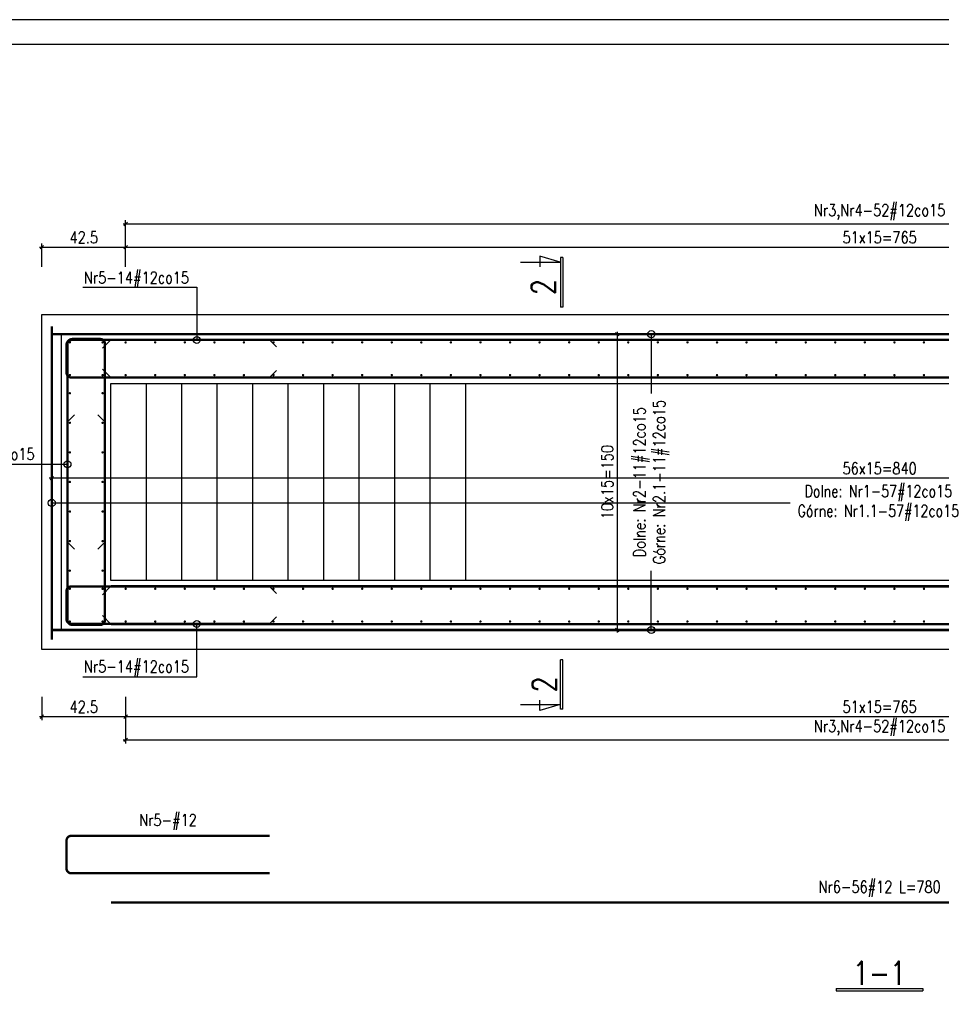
# Model space of a CAD drawing. Header units: millimetres. Extents: x 1283012 to 1317293, y -98285 to -69720.
# Tile 16 of 24: x 1287890 to 1292566, y -74714 to -69720. Entities that reach past the tile are written whole.
import ezdxf
from ezdxf.enums import TextEntityAlignment as Align

# ---------------------------------------------------------------- set-up
doc = ezdxf.new("R2010")
doc.units = ezdxf.units.MM
doc.header["$LTSCALE"] = 250
for name, color, linetype in [('1', 2, 'Continuous'), ('111 - opisy TXT3', 2, 'Continuous'), ('2 - linie odniesienia opisy', 8, 'Continuous'), ('3', 4, 'Continuous'), ('33 - linia 2', 3, 'Continuous'), ('333 - linia 3', 5, 'Continuous'), ('7 - linia widok', 1, 'Continuous'), ('8 - zbrojenie', 8, 'Continuous')]:
    doc.layers.add(name, color=color, linetype=linetype)
doc.styles.add('TXT2', font='simplex.shx', dxfattribs={"width": 0.8, "height": 60})
doc.styles.add('TXT3', font='simplex.shx', dxfattribs={"width": 0.8, "height": 120})
doc.styles.add('TXT5', font='simplex.shx', dxfattribs={"width": 0.8, "height": 120})
doc.dimstyles.new('R1 - centymetry', dxfattribs={"dimtxt": 60, "dimasz": 17.5, "dimexe": 18.75, "dimexo": 18.75, "dimgap": 20, "dimtad": 1, "dimdec": 1, "dimlfac": 0.1, "dimrnd": 0.5, "dimdsep": 46, "dimtxsty": 'TXT2', "dimblk1": 'OBLIQUE', "dimblk2": 'OBLIQUE', "dimsah": 1, "dimcen": -0.75, "dimdle": 12.5, "dimclrt": 4, "dimadec": 0, "dimazin": 0, "dimtfac": 0.75, "dimtdec": 1, "dimtix": 1, "dimtmove": 2, "dimatfit": 3, "dimldrblk": 'OBLIQUE', "dimfxl": 100, "dimfxlon": 1, "dimtvp": 0.75, "dimtolj": 1, "dimtzin": 0, "dimarcsym": 0})
doc.dimstyles.new('wym plyta', dxfattribs={"dimscale": 0.5, "dimtxt": 60, "dimasz": 1, "dimexe": 37.5, "dimexo": 37.5, "dimgap": 20, "dimtad": 1, "dimdec": 0, "dimlfac": 0.1, "dimzin": 0, "dimdsep": 46, "dimtxsty": 'TXT2', "dimblk": 'wym plyta', "dimcen": -1.5, "dimdle": 25, "dimclrt": 4, "dimadec": 0, "dimazin": 0, "dimtfac": 0.75, "dimtdec": 0, "dimtix": 1, "dimtmove": 2, "dimatfit": 3, "dimldrblk": 'wym plyta', "dimfxl": 200, "dimfxlon": 1, "dimtvp": 0.75, "dimtolj": 1, "dimtzin": 0, "dimarcsym": 0})
doc.dimstyles.new('wym zbr', dxfattribs={"dimtxt": 60, "dimasz": 35, "dimexe": 37.5, "dimexo": 37.5, "dimgap": 30, "dimtad": 0, "dimdec": 0, "dimlfac": 0.1, "dimzin": 0, "dimdsep": 46, "dimtxsty": 'TXT2', "dimblk1": 'OBLIQUE', "dimblk2": 'OBLIQUE', "dimsah": 1, "dimcen": -1.5, "dimdle": 25, "dimse1": 1, "dimse2": 1, "dimsd1": 1, "dimsd2": 1, "dimclrt": 4, "dimadec": 0, "dimazin": 0, "dimtfac": 0.75, "dimtdec": 0, "dimtix": 1, "dimtmove": 2, "dimatfit": 3, "dimldrblk": 'OBLIQUE', "dimfxl": 200, "dimfxlon": 1, "dimtvp": 0.75, "dimtolj": 1, "dimtzin": 0, "dimarcsym": 0})

# ---------------------------------------------------------------- blocks, each defined once
blk = doc.blocks.new('wym plyta')
at = {"layer": '8 - zbrojenie'}
blk.add_circle((0, 0), 36.6, dxfattribs=at)
blk = doc.blocks.new('*D13')
at = {"layer": '8 - zbrojenie', "color": 0, "lineweight": -2, "transparency": 16777216}
for p, q in [((1288052.8, -72270.9), (1288052.8, -72152.2)), ((1296452.8, -72270.9), (1296452.8, -72152.2)), ((1288053.3, -72170.9), (1291798.2, -72170.9)), ((1296452.3, -72170.9), (1292707.3, -72170.9))]:
    blk.add_line(p, q, dxfattribs=at)
at = {"layer": 'Defpoints', "color": 0, "transparency": 16777216}
for p in [(1288052.8, -72170.9), (1288052.8, -72864.2), (1296452.8, -72864.2)]:
    blk.add_point(p, dxfattribs=at)
at = {"layer": '8 - zbrojenie', "color": 0, "lineweight": -2, "transparency": 16777216, "xscale": 0.5, "yscale": 0.5, "zscale": 0.5, "rotation": 180}
blk.add_blockref('wym plyta', (1288052.8, -72170.9), dxfattribs=at)
at = {"layer": '8 - zbrojenie', "color": 0, "lineweight": -2, "transparency": 16777216, "xscale": 0.5, "yscale": 0.5, "zscale": 0.5}
blk.add_blockref('wym plyta', (1296452.8, -72170.9), dxfattribs=at)
at = {"layer": '8 - zbrojenie', "color": 4, "transparency": 16777216, "insert": (1292252.8, -72170.9), "char_height": 60, "attachment_point": 5, "style": 'TXT2'}
blk.add_mtext('\\A1;Dolne: Nr1-57#12co15\\PGórne: Nr1.1-57#12co15', dxfattribs=at)
blk = doc.blocks.new('_OBLIQUE')
at = {"color": 0, "linetype": 'ByBlock'}
blk.add_line((-0.5, -0.5), (0.5, 0.5), dxfattribs=at)
blk = doc.blocks.new('*D14')
at = {"layer": '2 - linie odniesienia opisy', "color": 0, "lineweight": -2, "transparency": 16777216}
for p, q in [((1296465.3, -72045.3), (1288040.3, -72045.3)), ((1288052.8, -72145.3), (1288052.8, -72026.6)), ((1296452.8, -72145.3), (1296452.8, -72026.6))]:
    blk.add_line(p, q, dxfattribs=at)
at = {"layer": 'Defpoints', "color": 0, "transparency": 16777216}
for p in [(1288052.8, -72045.3), (1288052.8, -72864.2), (1296452.8, -72864.2)]:
    blk.add_point(p, dxfattribs=at)
at = {"layer": '2 - linie odniesienia opisy', "color": 0, "lineweight": -2, "transparency": 16777216, "xscale": 17.5, "yscale": 17.5, "zscale": 17.5, "rotation": 180}
blk.add_blockref('_OBLIQUE', (1288052.8, -72045.3), dxfattribs=at)
at = {"layer": '2 - linie odniesienia opisy', "color": 0, "lineweight": -2, "transparency": 16777216, "xscale": 17.5, "yscale": 17.5, "zscale": 17.5}
blk.add_blockref('_OBLIQUE', (1296452.8, -72045.3), dxfattribs=at)
at = {"layer": '2 - linie odniesienia opisy', "color": 4, "transparency": 16777216, "insert": (1292252.8, -71995.3), "char_height": 60, "attachment_point": 5, "style": 'TXT2'}
blk.add_mtext('\\A1;56x15={\\A1;840}', dxfattribs=at)
blk = doc.blocks.new('*D15')
at = {"layer": '8 - zbrojenie', "color": 0, "lineweight": -2, "transparency": 16777216}
for p, q in [((1290994.5, -71315.2), (1291113.2, -71315.2)), ((1291094.5, -71315.7), (1291094.5, -71615.2)), ((1291094.5, -72814.7), (1291094.5, -72515.2)), ((1290994.5, -72815.2), (1291113.2, -72815.2))]:
    blk.add_line(p, q, dxfattribs=at)
at = {"layer": 'Defpoints', "color": 0, "transparency": 16777216}
for p in [(1290401.2, -71315.2), (1290401.2, -72815.2), (1291094.5, -72815.2)]:
    blk.add_point(p, dxfattribs=at)
at = {"layer": '8 - zbrojenie', "color": 0, "lineweight": -2, "transparency": 16777216, "xscale": 0.5, "yscale": 0.5, "zscale": 0.5}
for p, rotation in [((1291094.5, -71315.2), 90.00000000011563), ((1291094.5, -72815.2), 270.0000000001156)]:
    blk.add_blockref('wym plyta', p, dxfattribs=dict(at, rotation=rotation))
at = {"layer": '8 - zbrojenie', "color": 4, "transparency": 16777216, "insert": (1291094.5, -72065.2), "char_height": 60, "attachment_point": 5, "rotation": 90, "style": 'TXT2'}
blk.add_mtext('\\A1;Dolne: Nr2-11#12co15\\PGórne: Nr2.1-11#12co15', dxfattribs=at)
blk = doc.blocks.new('*D16')
at = {"layer": '2 - linie odniesienia opisy', "color": 0, "lineweight": -2, "transparency": 16777216}
for p, q in [((1290921, -71302.7), (1290921, -72827.7)), ((1290821, -71315.2), (1290939.8, -71315.2)), ((1290821, -72815.2), (1290939.8, -72815.2))]:
    blk.add_line(p, q, dxfattribs=at)
at = {"layer": 'Defpoints', "color": 0, "transparency": 16777216}
for p in [(1290401.2, -71315.2), (1290401.2, -72815.2), (1290921, -72815.2)]:
    blk.add_point(p, dxfattribs=at)
at = {"layer": '2 - linie odniesienia opisy', "color": 0, "lineweight": -2, "transparency": 16777216, "xscale": 17.5, "yscale": 17.5, "zscale": 17.5}
for p, rotation in [((1290921, -71315.2), 90.00000000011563), ((1290921, -72815.2), 270.0000000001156)]:
    blk.add_blockref('_OBLIQUE', p, dxfattribs=dict(at, rotation=rotation))
at = {"layer": '2 - linie odniesienia opisy', "color": 4, "transparency": 16777216, "insert": (1290871, -72065.2), "char_height": 60, "attachment_point": 5, "rotation": 90, "style": 'TXT2'}
blk.add_mtext('\\A1;10x15={\\A1;150}', dxfattribs=at)
blk = doc.blocks.new('*U39')
at = {"layer": '8 - zbrojenie', "const_width": 6}
for points in [[(-86, 0, 1), (-80, 0, 1)], [(80, 0, 1), (86, 0, 1)]]:
    blk.add_lwpolyline(points, format="xyb", close=True, dxfattribs=at)
blk = doc.blocks.new('*U40')
at = {"color": 0, "linetype": 'ByBlock', "lineweight": -2, "transparency": 16777216}
for p in [(0, 900), (0, 750), (0, 600), (0, 450), (0, 300), (0, 150)]:
    blk.add_blockref('*U39', p, dxfattribs=at)
at = {"layer": '2 - linie odniesienia opisy', "color": 0, "linetype": 'ByBlock', "lineweight": -2, "transparency": 16777216}
blk.add_blockref('*U39', (0, 0), dxfattribs=at)
blk = doc.blocks.new('*U42')
at = {"layer": '8 - zbrojenie', "const_width": 6}
for points in [[(-86, 0, 1), (-80, 0, 1)], [(80, 0, 1), (86, 0, 1)]]:
    blk.add_lwpolyline(points, format="xyb", close=True, dxfattribs=at)
blk = doc.blocks.new('*U41')
at = {"color": 0, "linetype": 'ByBlock', "lineweight": -2, "transparency": 16777216}
blk.add_blockref('*U42', (0, 166), dxfattribs=at)
at = {"layer": '2 - linie odniesienia opisy', "color": 0, "linetype": 'ByBlock', "lineweight": -2, "transparency": 16777216}
blk.add_blockref('*U42', (0, 0), dxfattribs=at)
blk = doc.blocks.new('*U44')
at = {"layer": '8 - zbrojenie', "const_width": 6}
for points in [[(-86, 0, 1), (-80, 0, 1)], [(80, 0, 1), (86, 0, 1)]]:
    blk.add_lwpolyline(points, format="xyb", close=True, dxfattribs=at)
blk = doc.blocks.new('*U43')
at = {"color": 0, "linetype": 'ByBlock', "lineweight": -2, "transparency": 16777216}
for p in [(0, 7650), (0, 7500), (0, 7350), (0, 7200), (0, 7050), (0, 6900), (0, 6750), (0, 6600), (0, 6450), (0, 6300), (0, 6150), (0, 6000), (0, 5850), (0, 5700), (0, 5550), (0, 5400), (0, 5250), (0, 5100), (0, 4950), (0, 4800), (0, 4650), (0, 4500), (0, 4350), (0, 4200), (0, 4050), (0, 3900), (0, 3750), (0, 3600), (0, 3450), (0, 3300), (0, 3150), (0, 3000), (0, 2850), (0, 2700), (0, 2550), (0, 2400), (0, 2250), (0, 2100), (0, 1950), (0, 1800), (0, 1650), (0, 1500), (0, 1350), (0, 1200), (0, 1050), (0, 900), (0, 750), (0, 600), (0, 450), (0, 300), (0, 150)]:
    blk.add_blockref('*U44', p, dxfattribs=at)
at = {"layer": '2 - linie odniesienia opisy', "color": 0, "linetype": 'ByBlock', "lineweight": -2, "transparency": 16777216}
blk.add_blockref('*U44', (0, 0), dxfattribs=at)
blk = doc.blocks.new('*U46')
at = {"layer": '8 - zbrojenie', "const_width": 6}
for points in [[(-86, 0, 1), (-80, 0, 1)], [(80, 0, 1), (86, 0, 1)]]:
    blk.add_lwpolyline(points, format="xyb", close=True, dxfattribs=at)
blk = doc.blocks.new('*U45')
at = {"color": 0, "linetype": 'ByBlock', "lineweight": -2, "transparency": 16777216}
blk.add_blockref('*U46', (0, 166), dxfattribs=at)
at = {"layer": '2 - linie odniesienia opisy', "color": 0, "linetype": 'ByBlock', "lineweight": -2, "transparency": 16777216}
blk.add_blockref('*U46', (0, 0), dxfattribs=at)
blk = doc.blocks.new('*U54')
at = {"layer": '8 - zbrojenie', "const_width": 6}
for points in [[(-86, 0, 1), (-80, 0, 1)], [(80, 0, 1), (86, 0, 1)]]:
    blk.add_lwpolyline(points, format="xyb", close=True, dxfattribs=at)
blk = doc.blocks.new('*U53')
at = {"color": 0, "linetype": 'ByBlock', "lineweight": -2, "transparency": 16777216}
for p in [(0, 7650), (0, 7500), (0, 7350), (0, 7200), (0, 7050), (0, 6900), (0, 6750), (0, 6600), (0, 6450), (0, 6300), (0, 6150), (0, 6000), (0, 5850), (0, 5700), (0, 5550), (0, 5400), (0, 5250), (0, 5100), (0, 4950), (0, 4800), (0, 4650), (0, 4500), (0, 4350), (0, 4200), (0, 4050), (0, 3900), (0, 3750), (0, 3600), (0, 3450), (0, 3300), (0, 3150), (0, 3000), (0, 2850), (0, 2700), (0, 2550), (0, 2400), (0, 2250), (0, 2100), (0, 1950), (0, 1800), (0, 1650), (0, 1500), (0, 1350), (0, 1200), (0, 1050), (0, 900), (0, 750), (0, 600), (0, 450), (0, 300), (0, 150)]:
    blk.add_blockref('*U54', p, dxfattribs=at)
at = {"layer": '2 - linie odniesienia opisy', "color": 0, "linetype": 'ByBlock', "lineweight": -2, "transparency": 16777216}
blk.add_blockref('*U54', (0, 0), dxfattribs=at)
blk = doc.blocks.new('*D55')
at = {"layer": '2 - linie odniesienia opisy', "color": 0, "lineweight": -2, "transparency": 16777216}
for p, q in [((1287301.1, -72926.7), (1287301.1, -72759.7)), ((1287401.1, -72772.2), (1287282.4, -72772.2)), ((1287401.1, -72914.2), (1287282.4, -72914.2))]:
    blk.add_line(p, q, dxfattribs=at)
at = {"layer": 'Defpoints', "color": 0, "transparency": 16777216}
for p in [(1287301.1, -72772.2), (1288144.8, -72772.2), (1288002.8, -72914.2)]:
    blk.add_point(p, dxfattribs=at)
at = {"layer": '2 - linie odniesienia opisy', "color": 0, "lineweight": -2, "transparency": 16777216, "xscale": 17.5, "yscale": 17.5, "zscale": 17.5}
for p, rotation in [((1287301.1, -72772.2), 90), ((1287301.1, -72914.2), 270)]:
    blk.add_blockref('_OBLIQUE', p, dxfattribs=dict(at, rotation=rotation))
at = {"layer": '2 - linie odniesienia opisy', "color": 4, "transparency": 16777216, "insert": (1287251.1, -72843.2), "char_height": 60, "attachment_point": 5, "rotation": 90, "style": 'TXT2'}
blk.add_mtext('\\A1;14', dxfattribs=at)
blk = doc.blocks.new('*D56')
at = {"layer": '2 - linie odniesienia opisy', "color": 0, "lineweight": -2, "transparency": 16777216}
for p, q in [((1287401.1, -72606.2), (1287282.4, -72606.2)), ((1287301.1, -72606.2), (1287301.1, -72588.7)), ((1287301.1, -72784.7), (1287301.1, -72593.7)), ((1287401.1, -72772.2), (1287282.4, -72772.2)), ((1287301.1, -72772.2), (1287301.1, -72789.7))]:
    blk.add_line(p, q, dxfattribs=at)
at = {"layer": 'Defpoints', "color": 0, "transparency": 16777216}
for p in [(1287301.1, -72606.2), (1288144.8, -72606.2), (1288144.8, -72772.2)]:
    blk.add_point(p, dxfattribs=at)
at = {"layer": '2 - linie odniesienia opisy', "color": 0, "lineweight": -2, "transparency": 16777216, "xscale": 17.5, "yscale": 17.5, "zscale": 17.5}
for p, rotation in [((1287301.1, -72606.2), 270), ((1287301.1, -72772.2), 90)]:
    blk.add_blockref('_OBLIQUE', p, dxfattribs=dict(at, rotation=rotation))
at = {"layer": '2 - linie odniesienia opisy', "color": 4, "transparency": 16777216, "insert": (1287251.1, -72689.2), "char_height": 60, "attachment_point": 5, "rotation": 90, "style": 'TXT2'}
blk.add_mtext('\\A1;16.5', dxfattribs=at)
blk = doc.blocks.new('*D57')
at = {"layer": '2 - linie odniesienia opisy', "color": 0, "lineweight": -2, "transparency": 16777216}
for p, q in [((1287301.1, -72618.7), (1287301.1, -72501.7)), ((1287401.1, -72514.2), (1287282.4, -72514.2)), ((1287401.1, -72606.2), (1287282.4, -72606.2))]:
    blk.add_line(p, q, dxfattribs=at)
at = {"layer": 'Defpoints', "color": 0, "transparency": 16777216}
for p in [(1287301.1, -72514.2), (1288144.8, -72514.2), (1288144.8, -72606.2)]:
    blk.add_point(p, dxfattribs=at)
at = {"layer": '2 - linie odniesienia opisy', "color": 0, "lineweight": -2, "transparency": 16777216, "xscale": 17.5, "yscale": 17.5, "zscale": 17.5}
for p, rotation in [((1287301.1, -72514.2), 90), ((1287301.1, -72606.2), 270)]:
    blk.add_blockref('_OBLIQUE', p, dxfattribs=dict(at, rotation=rotation))
at = {"layer": '2 - linie odniesienia opisy', "color": 4, "transparency": 16777216, "insert": (1287251.1, -72560.2), "char_height": 60, "attachment_point": 5, "rotation": 90, "style": 'TXT2'}
blk.add_mtext('\\A1;9', dxfattribs=at)
blk = doc.blocks.new('*D58')
at = {"layer": '2 - linie odniesienia opisy', "color": 0, "lineweight": -2, "transparency": 16777216}
for p, q in [((1287301.1, -72526.7), (1287301.1, -71601.7)), ((1287401.1, -71614.2), (1287282.4, -71614.2)), ((1287401.1, -72514.2), (1287282.4, -72514.2))]:
    blk.add_line(p, q, dxfattribs=at)
at = {"layer": 'Defpoints', "color": 0, "transparency": 16777216}
for p in [(1287301.1, -71614.2), (1288144.8, -71614.2), (1288144.8, -72514.2)]:
    blk.add_point(p, dxfattribs=at)
at = {"layer": '2 - linie odniesienia opisy', "color": 0, "lineweight": -2, "transparency": 16777216, "xscale": 17.5, "yscale": 17.5, "zscale": 17.5}
for p, rotation in [((1287301.1, -71614.2), 90), ((1287301.1, -72514.2), 270)]:
    blk.add_blockref('_OBLIQUE', p, dxfattribs=dict(at, rotation=rotation))
at = {"layer": '2 - linie odniesienia opisy', "color": 4, "transparency": 16777216, "insert": (1287251.1, -72064.2), "char_height": 60, "attachment_point": 5, "rotation": 90, "style": 'TXT2'}
blk.add_mtext('\\A1;6x15=90', dxfattribs=at)
blk = doc.blocks.new('*D59')
at = {"layer": '2 - linie odniesienia opisy', "color": 0, "lineweight": -2, "transparency": 16777216}
for p, q in [((1287301.1, -71626.7), (1287301.1, -71509.7)), ((1287401.1, -71522.2), (1287282.4, -71522.2)), ((1287401.1, -71614.2), (1287282.4, -71614.2))]:
    blk.add_line(p, q, dxfattribs=at)
at = {"layer": 'Defpoints', "color": 0, "transparency": 16777216}
for p in [(1287301.1, -71522.2), (1288144.8, -71522.2), (1288144.8, -71614.2)]:
    blk.add_point(p, dxfattribs=at)
at = {"layer": '2 - linie odniesienia opisy', "color": 0, "lineweight": -2, "transparency": 16777216, "xscale": 17.5, "yscale": 17.5, "zscale": 17.5}
for p, rotation in [((1287301.1, -71522.2), 90), ((1287301.1, -71614.2), 270)]:
    blk.add_blockref('_OBLIQUE', p, dxfattribs=dict(at, rotation=rotation))
at = {"layer": '2 - linie odniesienia opisy', "color": 4, "transparency": 16777216, "insert": (1287251.1, -71568.2), "char_height": 60, "attachment_point": 5, "rotation": 90, "style": 'TXT2'}
blk.add_mtext('\\A1;9', dxfattribs=at)
blk = doc.blocks.new('*D60')
at = {"layer": '2 - linie odniesienia opisy', "color": 0, "lineweight": -2, "transparency": 16777216}
for p, q in [((1287401.1, -71356.2), (1287282.4, -71356.2)), ((1287301.1, -71356.2), (1287301.1, -71338.7)), ((1287301.1, -71534.7), (1287301.1, -71343.7)), ((1287401.1, -71522.2), (1287282.4, -71522.2)), ((1287301.1, -71522.2), (1287301.1, -71539.7))]:
    blk.add_line(p, q, dxfattribs=at)
at = {"layer": 'Defpoints', "color": 0, "transparency": 16777216}
for p in [(1287301.1, -71356.2), (1288144.8, -71356.2), (1288144.8, -71522.2)]:
    blk.add_point(p, dxfattribs=at)
at = {"layer": '2 - linie odniesienia opisy', "color": 0, "lineweight": -2, "transparency": 16777216, "xscale": 17.5, "yscale": 17.5, "zscale": 17.5}
for p, rotation in [((1287301.1, -71356.2), 270), ((1287301.1, -71522.2), 90)]:
    blk.add_blockref('_OBLIQUE', p, dxfattribs=dict(at, rotation=rotation))
at = {"layer": '2 - linie odniesienia opisy', "color": 4, "transparency": 16777216, "insert": (1287251.1, -71439.2), "char_height": 60, "attachment_point": 5, "rotation": 90, "style": 'TXT2'}
blk.add_mtext('\\A1;16.5', dxfattribs=at)
blk = doc.blocks.new('*D61')
at = {"layer": '2 - linie odniesienia opisy', "color": 0, "lineweight": -2, "transparency": 16777216}
for p, q in [((1287301.1, -71368.7), (1287301.1, -71201.7)), ((1287401.1, -71214.2), (1287282.4, -71214.2)), ((1287401.1, -71356.2), (1287282.4, -71356.2))]:
    blk.add_line(p, q, dxfattribs=at)
at = {"layer": 'Defpoints', "color": 0, "transparency": 16777216}
for p in [(1287301.1, -71214.2), (1288002.8, -71214.2), (1288144.8, -71356.2)]:
    blk.add_point(p, dxfattribs=at)
at = {"layer": '2 - linie odniesienia opisy', "color": 0, "lineweight": -2, "transparency": 16777216, "xscale": 17.5, "yscale": 17.5, "zscale": 17.5}
for p, rotation in [((1287301.1, -71214.2), 90), ((1287301.1, -71356.2), 270)]:
    blk.add_blockref('_OBLIQUE', p, dxfattribs=dict(at, rotation=rotation))
at = {"layer": '2 - linie odniesienia opisy', "color": 4, "transparency": 16777216, "insert": (1287251.1, -71285.2), "char_height": 60, "attachment_point": 5, "rotation": 90, "style": 'TXT2'}
blk.add_mtext('\\A1;14', dxfattribs=at)
blk = doc.blocks.new('*D62')
at = {"layer": '2 - linie odniesienia opisy', "color": 0, "lineweight": -2, "transparency": 16777216}
for p, q in [((1287282.5, -71356.2), (1287163.7, -71356.2)), ((1287182.5, -72784.7), (1287182.5, -71343.7)), ((1287282.5, -72772.2), (1287163.7, -72772.2))]:
    blk.add_line(p, q, dxfattribs=at)
at = {"layer": 'Defpoints', "color": 0, "transparency": 16777216}
for p in [(1287182.5, -71356.2), (1288144.8, -71356.2), (1288144.8, -72772.2)]:
    blk.add_point(p, dxfattribs=at)
at = {"layer": '2 - linie odniesienia opisy', "color": 0, "lineweight": -2, "transparency": 16777216, "xscale": 17.5, "yscale": 17.5, "zscale": 17.5}
for p, rotation in [((1287182.5, -71356.2), 90), ((1287182.5, -72772.2), 270)]:
    blk.add_blockref('_OBLIQUE', p, dxfattribs=dict(at, rotation=rotation))
at = {"layer": '2 - linie odniesienia opisy', "color": 4, "transparency": 16777216, "insert": (1287122.5, -72064.2), "char_height": 60, "attachment_point": 5, "rotation": 90, "style": 'TXT2'}
blk.add_mtext('\\A1;Nr3,Nr4-11#12co15', dxfattribs=at)
blk = doc.blocks.new('prz')
at = {"layer": '1', "linetype": 'Continuous'}
for p, q in [((-87.9, 5), (87.9, 5)), ((-87.9, 5), (-87.9, 0)), ((-87.9, 0), (87.9, 0)), ((87.9, 5), (87.9, 0))]:
    blk.add_line(p, q, dxfattribs=at)
at = {"layer": '1', "linetype": 'Continuous', "style": 'TXT5', "width": 0.8}
blk.add_attdef('PRZEKROJ', text='', height=48, dxfattribs=at).set_placement((-0.2, 12), align=Align.CENTER)
blk = doc.blocks.new('P7')
at = {"layer": '111 - opisy TXT3', "linetype": 'Continuous'}
for p, q in [((0, 0), (-12.3, -41.7)), ((-9.6, 5.1), (90.8, 5.1)), ((-9.6, 5.1), (-9.6, 0.1)), ((-9.6, 0.1), (90.8, 0.1)), ((0, -80.9), (0, 0)), ((90.8, 5.1), (90.8, 0.1)), ((-12.3, -41.7), (9.2, -41.7))]:
    blk.add_line(p, q, dxfattribs=at)
at = {"layer": '111 - opisy TXT3', "style": 'TXT3', "width": 0.8}
blk.add_attdef('NR', (24.3, -56.4), '', height=48, dxfattribs=at)
blk = doc.blocks.new('P8')
at = {"layer": '111 - opisy TXT3', "linetype": 'Continuous'}
for p, q in [((9.6, 5.1), (-90.8, 5.1)), ((-90.8, 5.1), (-90.8, 0.1)), ((9.6, 0.1), (-90.8, 0.1)), ((0, -80.9), (0, 0)), ((0, 0), (12.3, -41.7)), ((9.6, 5.1), (9.6, 0.1)), ((12.3, -41.7), (-9.2, -41.7))]:
    blk.add_line(p, q, dxfattribs=at)
at = {"layer": '111 - opisy TXT3', "style": 'TXT3', "width": 0.8}
blk.add_attdef('NR', text='', height=48, dxfattribs=at).set_placement((-21.6, -58.5), align=Align.RIGHT)
blk = doc.blocks.new('*D129')
at = {"layer": 'Defpoints', "color": 0, "transparency": 16777216}
for p in [(1289157.8, -73859), (1289157.8, -73859), (1288127.8, -73883)]:
    blk.add_point(p, dxfattribs=at)
at = {"layer": '2 - linie odniesienia opisy', "color": 4, "transparency": 16777216, "insert": (1288642.8, -73789), "char_height": 60, "attachment_point": 5, "style": 'TXT2'}
blk.add_mtext('\\A1;{\\A1;Nr5-#12}', dxfattribs=at)
blk = doc.blocks.new('*D131')
at = {"layer": 'Defpoints', "color": 0, "transparency": 16777216}
for p in [(1288352.8, -74197.7), (1296152.8, -74197.7), (1296152.8, -74197.7)]:
    blk.add_point(p, dxfattribs=at)
at = {"layer": '2 - linie odniesienia opisy', "color": 4, "transparency": 16777216, "insert": (1292252.8, -74127.7), "char_height": 60, "attachment_point": 5, "style": 'TXT2'}
blk.add_mtext('\\A1;{\\A1;Nr6-56#12 L=}780', dxfattribs=at)
blk = doc.blocks.new('*D132')
at = {"layer": '2 - linie odniesienia opisy', "color": 0, "lineweight": -2, "transparency": 16777216}
for p, q in [((1288002.8, -73154.5), (1288002.8, -73273.3)), ((1288427.8, -73154.5), (1288427.8, -73273.3)), ((1287990.3, -73254.5), (1288440.3, -73254.5))]:
    blk.add_line(p, q, dxfattribs=at)
at = {"layer": 'Defpoints', "color": 0, "transparency": 16777216}
for p in [(1288427.8, -72772.2), (1288002.8, -72914.2), (1288427.8, -73254.5)]:
    blk.add_point(p, dxfattribs=at)
at = {"layer": '2 - linie odniesienia opisy', "color": 0, "lineweight": -2, "transparency": 16777216, "xscale": 17.5, "yscale": 17.5, "zscale": 17.5, "rotation": 180}
blk.add_blockref('_OBLIQUE', (1288002.8, -73254.5), dxfattribs=at)
at = {"layer": '2 - linie odniesienia opisy', "color": 0, "lineweight": -2, "transparency": 16777216, "xscale": 17.5, "yscale": 17.5, "zscale": 17.5}
blk.add_blockref('_OBLIQUE', (1288427.8, -73254.5), dxfattribs=at)
at = {"layer": '2 - linie odniesienia opisy', "color": 4, "transparency": 16777216, "insert": (1288215.3, -73204.5), "char_height": 60, "attachment_point": 5, "style": 'TXT2'}
blk.add_mtext('\\A1;42.5', dxfattribs=at)
blk = doc.blocks.new('*D133')
at = {"layer": '2 - linie odniesienia opisy', "color": 0, "lineweight": -2, "transparency": 16777216}
for p, q in [((1288427.8, -73154.5), (1288427.8, -73273.3)), ((1296077.8, -73154.5), (1296077.8, -73273.3)), ((1288415.3, -73254.5), (1296090.3, -73254.5))]:
    blk.add_line(p, q, dxfattribs=at)
at = {"layer": 'Defpoints', "color": 0, "transparency": 16777216}
for p in [(1288427.8, -72772.2), (1296077.8, -72772.2), (1296077.8, -73254.5)]:
    blk.add_point(p, dxfattribs=at)
at = {"layer": '2 - linie odniesienia opisy', "color": 0, "lineweight": -2, "transparency": 16777216, "xscale": 17.5, "yscale": 17.5, "zscale": 17.5, "rotation": 180}
blk.add_blockref('_OBLIQUE', (1288427.8, -73254.5), dxfattribs=at)
at = {"layer": '2 - linie odniesienia opisy', "color": 0, "lineweight": -2, "transparency": 16777216, "xscale": 17.5, "yscale": 17.5, "zscale": 17.5}
blk.add_blockref('_OBLIQUE', (1296077.8, -73254.5), dxfattribs=at)
at = {"layer": '2 - linie odniesienia opisy', "color": 4, "transparency": 16777216, "insert": (1292252.8, -73204.5), "char_height": 60, "attachment_point": 5, "style": 'TXT2'}
blk.add_mtext('\\A1;51x15=765', dxfattribs=at)
blk = doc.blocks.new('*D135')
at = {"layer": '2 - linie odniesienia opisy', "color": 0, "lineweight": -2, "transparency": 16777216}
for p, q in [((1288427.8, -73272.6), (1288427.8, -73391.4)), ((1296077.8, -73272.6), (1296077.8, -73391.4)), ((1288415.3, -73372.6), (1296090.3, -73372.6))]:
    blk.add_line(p, q, dxfattribs=at)
at = {"layer": 'Defpoints', "color": 0, "transparency": 16777216}
for p in [(1288427.8, -72772.2), (1296077.8, -72772.2), (1296077.8, -73372.6)]:
    blk.add_point(p, dxfattribs=at)
at = {"layer": '2 - linie odniesienia opisy', "color": 0, "lineweight": -2, "transparency": 16777216, "xscale": 17.5, "yscale": 17.5, "zscale": 17.5, "rotation": 180}
blk.add_blockref('_OBLIQUE', (1288427.8, -73372.6), dxfattribs=at)
at = {"layer": '2 - linie odniesienia opisy', "color": 0, "lineweight": -2, "transparency": 16777216, "xscale": 17.5, "yscale": 17.5, "zscale": 17.5}
blk.add_blockref('_OBLIQUE', (1296077.8, -73372.6), dxfattribs=at)
at = {"layer": '2 - linie odniesienia opisy', "color": 4, "transparency": 16777216, "insert": (1292252.8, -73312.6), "char_height": 60, "attachment_point": 5, "style": 'TXT2'}
blk.add_mtext('\\A1;Nr3,Nr4-52#12co15', dxfattribs=at)
blk = doc.blocks.new('*D136')
at = {"layer": '2 - linie odniesienia opisy', "color": 0, "lineweight": -2, "transparency": 16777216}
for p, q in [((1288002.8, -70973.9), (1288002.8, -70855.2)), ((1288427.8, -70973.9), (1288427.8, -70855.2)), ((1287990.3, -70873.9), (1288440.3, -70873.9))]:
    blk.add_line(p, q, dxfattribs=at)
at = {"layer": 'Defpoints', "color": 0, "transparency": 16777216}
for p in [(1288427.8, -70873.9), (1288002.8, -71214.2), (1288427.8, -71356.2)]:
    blk.add_point(p, dxfattribs=at)
at = {"layer": '2 - linie odniesienia opisy', "color": 0, "lineweight": -2, "transparency": 16777216, "xscale": 17.5, "yscale": 17.5, "zscale": 17.5}
for p, rotation in [((1288002.8, -70873.9), 180.0000000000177), ((1288427.8, -70873.9), 1.765616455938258e-11)]:
    blk.add_blockref('_OBLIQUE', p, dxfattribs=dict(at, rotation=rotation))
at = {"layer": '2 - linie odniesienia opisy', "color": 4, "transparency": 16777216, "insert": (1288215.3, -70823.9), "char_height": 60, "attachment_point": 5, "style": 'TXT2'}
blk.add_mtext('\\A1;42.5', dxfattribs=at)
blk = doc.blocks.new('*D137')
at = {"layer": '2 - linie odniesienia opisy', "color": 0, "lineweight": -2, "transparency": 16777216}
for p, q in [((1288427.8, -70973.9), (1288427.8, -70855.2)), ((1296077.8, -70973.9), (1296077.8, -70855.2)), ((1288415.3, -70873.9), (1296090.3, -70873.9))]:
    blk.add_line(p, q, dxfattribs=at)
at = {"layer": 'Defpoints', "color": 0, "transparency": 16777216}
for p in [(1296077.8, -70873.9), (1288427.8, -71356.2), (1296077.8, -71356.2)]:
    blk.add_point(p, dxfattribs=at)
at = {"layer": '2 - linie odniesienia opisy', "color": 0, "lineweight": -2, "transparency": 16777216, "xscale": 17.5, "yscale": 17.5, "zscale": 17.5}
for p, rotation in [((1288427.8, -70873.9), 180.0000000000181), ((1296077.8, -70873.9), 1.809211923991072e-11)]:
    blk.add_blockref('_OBLIQUE', p, dxfattribs=dict(at, rotation=rotation))
at = {"layer": '2 - linie odniesienia opisy', "color": 4, "transparency": 16777216, "insert": (1292252.8, -70823.9), "char_height": 60, "attachment_point": 5, "style": 'TXT2'}
blk.add_mtext('\\A1;51x15=765', dxfattribs=at)
blk = doc.blocks.new('*D139')
at = {"layer": '2 - linie odniesienia opisy', "color": 0, "lineweight": -2, "transparency": 16777216}
for p, q in [((1288415.3, -70755.8), (1296090.3, -70755.8)), ((1288427.8, -70855.8), (1288427.8, -70737.1)), ((1296077.8, -70855.8), (1296077.8, -70737.1))]:
    blk.add_line(p, q, dxfattribs=at)
at = {"layer": 'Defpoints', "color": 0, "transparency": 16777216}
for p in [(1296077.8, -70755.8), (1288427.8, -71356.2), (1296077.8, -71356.2)]:
    blk.add_point(p, dxfattribs=at)
at = {"layer": '2 - linie odniesienia opisy', "color": 0, "lineweight": -2, "transparency": 16777216, "xscale": 17.5, "yscale": 17.5, "zscale": 17.5}
for p, rotation in [((1288427.8, -70755.8), 180.0000000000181), ((1296077.8, -70755.8), 1.809211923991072e-11)]:
    blk.add_blockref('_OBLIQUE', p, dxfattribs=dict(at, rotation=rotation))
at = {"layer": '2 - linie odniesienia opisy', "color": 4, "transparency": 16777216, "insert": (1292252.8, -70695.8), "char_height": 60, "attachment_point": 5, "style": 'TXT2'}
blk.add_mtext('\\A1;Nr3,Nr4-52#12co15', dxfattribs=at)

msp = doc.modelspace()

# ---------------------------------------------------------------- linework, layer by layer
at = {"layer": '111 - opisy TXT3'}
msp.add_lwpolyline([(1285662.38, -80094.75), (1301762.38, -80094.75), (1301762.38, -69844.75), (1285662.38, -69844.75)], close=True, dxfattribs=at)
at = {"layer": '2 - linie odniesienia opisy'}
msp.add_lwpolyline([(1285037.38, -80219.75), (1301887.38, -80219.75), (1301887.38, -69719.75), (1285037.38, -69719.75)], close=True, dxfattribs=at)
for points in [[(1288211.05, -71076.38), (1288788.56, -71076.38), (1288788.56, -71344.23)], [(1289157.75, -71344.23), (1289193.11, -71379.59)], [(1289157.75, -71534.23), (1289193.11, -71498.88)], [(1288132.75, -71759.23), (1288168.11, -71723.88)], [(1288322.75, -71759.23), (1288287.4, -71723.88)], [(1287351.28, -71974.71), (1288132.75, -71974.71)], [(1288132.75, -72369.23), (1288168.11, -72404.59)], [(1288322.75, -72369.23), (1288287.4, -72404.59)], [(1289157.75, -72594.23), (1289193.11, -72629.59)], [(1289157.75, -72784.23), (1289193.11, -72748.88)], [(1288211.05, -73052.08), (1288788.56, -73052.08), (1288788.56, -72784.23)]]:
    msp.add_lwpolyline(points, dxfattribs=at)
for centre in [(1288788.56, -71344.23), (1288132.75, -71974.71), (1288788.56, -72784.23)]:
    msp.add_circle(centre, 17.5, dxfattribs=at)
at = {"layer": '33 - linia 2'}
msp.add_lwpolyline([(1288002.75, -71214.23), (1296502.75, -71214.23), (1296502.75, -72914.23), (1288002.75, -72914.23)], close=True, dxfattribs=at)
at = {"layer": '333 - linia 3'}
for points in [[(1288102.75, -71314.23), (1296402.75, -71314.23), (1296402.75, -72814.23), (1288102.75, -72814.23)], [(1288352.75, -71564.23), (1296152.75, -71564.23), (1296152.75, -72564.23), (1288352.75, -72564.23)]]:
    msp.add_lwpolyline(points, close=True, dxfattribs=at)
at = {"layer": '7 - linia widok'}
for points in [[(1288352.75, -72564.23), (1288352.75, -71564.23)], [(1288532.75, -72564.23), (1288532.75, -71564.23)], [(1288712.75, -72564.23), (1288712.75, -71564.23)], [(1288892.75, -72564.23), (1288892.75, -71564.23)], [(1289072.75, -72564.23), (1289072.75, -71564.23)], [(1289252.75, -72564.23), (1289252.75, -71564.23)], [(1289432.75, -72564.23), (1289432.75, -71564.23)], [(1289612.75, -72564.23), (1289612.75, -71564.23)], [(1289792.75, -72564.23), (1289792.75, -71564.23)], [(1289972.75, -72564.23), (1289972.75, -71564.23)], [(1290152.75, -72564.23), (1290152.75, -71564.23)]]:
    msp.add_lwpolyline(points, dxfattribs=at)
at = {"layer": '8 - zbrojenie', "const_width": 12}
for points in [[(1288052.75, -72864.23), (1288052.75, -71275.12)], [(1296452.75, -71315.23), (1288052.75, -71315.23)], [(1288352.75, -71343.63), (1296152.75, -71343.63)], [(1288352.75, -71534.83), (1296152.75, -71534.83)], [(1288352.75, -72593.63), (1296152.75, -72593.63)], [(1296452.75, -72815.23), (1288052.75, -72815.23)], [(1288352.75, -72784.83), (1296152.75, -72784.83)], [(1288352.75, -74197.75), (1296152.75, -74197.75)]]:
    msp.add_lwpolyline(points, dxfattribs=at)
at = {"layer": '8 - zbrojenie'}
for points in [[(1289157.75, -71344.23, 12, 12, 0), (1288151.75, -71344.23, 12, 12, 0.4142136), (1288127.75, -71368.23, 12, 12, 0), (1288127.75, -71510.23, 12, 12, 0.4142136), (1288151.75, -71534.23, 12, 12, 0), (1289157.75, -71534.23, 12, 12, 0)], [(1288132.75, -72369.23, 12, 12, 0), (1288132.75, -71363.23, 12, 12, -0.4142136), (1288156.75, -71339.23, 12, 12, 0), (1288298.75, -71339.23, 12, 12, -0.4142136), (1288322.75, -71363.23, 12, 12, 0), (1288322.75, -72369.23, 12, 12, 0)], [(1288132.75, -71759.23, 12, 12, 0), (1288132.75, -72765.23, 12, 12, 0.4142136), (1288156.75, -72789.23, 12, 12, 0), (1288298.75, -72789.23, 12, 12, 0.4142136), (1288322.75, -72765.23, 12, 12, 0), (1288322.75, -71759.23, 12, 12, 0)], [(1289157.75, -72784.23, 12, 12, 0), (1288151.75, -72784.23, 12, 12, -0.4142136), (1288127.75, -72760.23, 12, 12, 0), (1288127.75, -72618.23, 12, 12, -0.4142136), (1288151.75, -72594.23, 12, 12, 0), (1289157.75, -72594.23, 12, 12, 0)], [(1289157.75, -74049.05, 12, 12, 0), (1288151.75, -74049.05, 12, 12, -0.4142136), (1288127.75, -74025.05, 12, 12, 0), (1288127.75, -73883.05, 12, 12, -0.4142136), (1288151.75, -73859.05, 12, 12, 0), (1289157.75, -73859.05, 12, 12, 0)]]:
    msp.add_lwpolyline(points, format="xyseb", dxfattribs=at)
for points in [[(1288352.75, -71343.63), (1288310.33, -71386.06)], [(1288352.75, -71534.83), (1288310.33, -71492.4)], [(1288352.75, -72593.63), (1288310.33, -72636.06)], [(1288352.75, -72784.83), (1288310.33, -72742.4)]]:
    msp.add_lwpolyline(points, dxfattribs=at)

# ---------------------------------------------------------------- block references
at = {"layer": '2 - linie odniesienia opisy'}
ref = msp.add_blockref('P8', (1290632.82, -70949.99), dxfattribs=dict(at, xscale=-2.5, yscale=2.5, zscale=2.5, rotation=270.0000000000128))
ref.add_attrib('NR', '2', dxfattribs={"layer": '111 - opisy TXT3', "height": 120, "rotation": 90, "style": 'TXT3', "width": 0.8}).set_placement((1290606.63, -71034.75), align=Align.RIGHT)
at = {"layer": '2 - linie odniesienia opisy', "xscale": -1}
for name, p, rotation in [('*U45', (1288227.75, -71356.23), 180.0000000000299), ('*U43', (1288427.75, -72689.23), 270.000000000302)]:
    msp.add_blockref(name, p, dxfattribs=dict(at, rotation=rotation))
at = {"layer": '2 - linie odniesienia opisy', "rotation": 269.9999999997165}
msp.add_blockref('*U53', (1288427.75, -71439.23), dxfattribs=at)
at = {"layer": '2 - linie odniesienia opisy'}
for name, p in [('*U40', (1288227.75, -72514.23)), ('*U41', (1288227.75, -72772.23))]:
    msp.add_blockref(name, p, dxfattribs=at)
ref = msp.add_blockref('P7', (1290632.82, -73193.37), dxfattribs=dict(at, xscale=-2.5, yscale=2.5, zscale=2.5, rotation=270.0000000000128))
ref.add_attrib('NR', '2', (1290611.87, -73132.49), dxfattribs={"layer": '111 - opisy TXT3', "height": 120, "rotation": 90, "style": 'TXT3', "width": 0.8})
ref = msp.add_blockref('prz', (1292252.75, -74645.09), dxfattribs=dict(at, xscale=2.5, yscale=2.5, zscale=2.5))
ref.add_attrib('PRZEKROJ', '1-1', dxfattribs={"layer": '111 - opisy TXT3', "linetype": 'Continuous', "height": 120, "style": 'TXT3', "width": 0.8}).set_placement((1292252.19, -74615.18), align=Align.CENTER)

# ---------------------------------------------------------------- texts
at = {"layer": '3', "char_height": 60, "style": 'TXT2'}
for s, insert, width, attachment_point in [('\\A1;\\pt300;Nr5-14#12co15', (1288216.53, -71077.8), 689.539, 7), ('\\A1;\\pt300;2xNr5-14#12co15', (1287356.76, -71892.78), 788.9746, 1), ('\\A1;\\pt300;Nr5-14#12co15', (1288216.53, -72970.15), 689.539, 1)]:
    msp.add_mtext(s, dxfattribs=dict(at, insert=insert, width=width, attachment_point=attachment_point))

# ---------------------------------------------------------------- dimensions: what is measured, and where the dimension line sits
at = {"layer": '2 - linie odniesienia opisy'}
for base, p1, p2, angle, text, picture, middle in [((1296077.75, -70755.83), (1288427.75, -71356.23), (1296077.75, -71356.23), 0, 'Nr3,Nr4-52#12co15', '*D139', (1292252.75, -70695.83)), ((1296077.75, -70873.92), (1288427.75, -71356.23), (1296077.75, -71356.23), 0, '51x15=<>', '*D137', (1292252.75, -70823.92)), ((1290921.01, -72815.23), (1290401.2, -71315.23), (1290401.2, -72815.23), 270, '10x15={\\A1;<>}', '*D16', (1290871.01, -72065.23)), ((1287182.49, -71356.23), (1288144.75, -72772.23), (1288144.75, -71356.23), 90, 'Nr3,Nr4-11#12co15', '*D62', (1287122.49, -72064.23)), ((1287301.14, -71614.23), (1288144.75, -72514.23), (1288144.75, -71614.23), 90, '6x15=<>', '*D58', (1287251.14, -72064.23)), ((1288052.75, -72045.32), (1296452.75, -72864.23), (1288052.75, -72864.23), 180, '56x15={\\A1;<>}', '*D14', (1292252.75, -71995.32))]:
    dim = msp.add_linear_dim(base=base, p1=p1, p2=p2, angle=angle, text=text, dimstyle='R1 - centymetry', override={"dimtxsty": 'TXT2', "dimtolj": 1}, dxfattribs=at)
    dim.commit()
    dim.dimension.update_dxf_attribs({"geometry": picture, "text_midpoint": middle})
for base, p1, p2, angle, picture, middle in [((1288427.75, -70873.92), (1288002.75, -71214.23), (1288427.75, -71356.23), 0, '*D136', (1288215.25, -70823.92)), ((1287301.14, -71214.23), (1288144.75, -71356.23), (1288002.75, -71214.23), 90, '*D61', (1287251.14, -71285.23)), ((1287301.14, -71356.23), (1288144.75, -71522.23), (1288144.75, -71356.23), 90, '*D60', (1287251.14, -71439.23)), ((1287301.14, -71522.23), (1288144.75, -71614.23), (1288144.75, -71522.23), 90, '*D59', (1287251.14, -71568.23)), ((1287301.14, -72514.23), (1288144.75, -72606.23), (1288144.75, -72514.23), 90, '*D57', (1287251.14, -72560.23)), ((1287301.14, -72606.23), (1288144.75, -72772.23), (1288144.75, -72606.23), 90, '*D56', (1287251.14, -72689.23)), ((1287301.14, -72772.23), (1288002.75, -72914.23), (1288144.75, -72772.23), 90, '*D55', (1287251.14, -72843.23))]:
    dim = msp.add_linear_dim(base=base, p1=p1, p2=p2, angle=angle, dimstyle='R1 - centymetry', dxfattribs=at)
    dim.commit()
    dim.dimension.update_dxf_attribs({"geometry": picture, "text_midpoint": middle})
dim = msp.add_linear_dim(base=(1288427.75, -73254.55), p1=(1288002.75, -72914.23), p2=(1288427.75, -72772.23), dimstyle='R1 - centymetry', dxfattribs=at)
dim.commit()
dim.dimension.update_dxf_attribs({"geometry": '*D132', "text_midpoint": (1288215.25, -73204.55)})
for base, p1, p2, text, dimstyle, picture, middle in [((1296077.75, -73254.55), (1288427.75, -72772.23), (1296077.75, -72772.23), '51x15=<>', 'R1 - centymetry', '*D133', (1292252.75, -73204.55)), ((1296077.75, -73372.63), (1288427.75, -72772.23), (1296077.75, -72772.23), 'Nr3,Nr4-52#12co15', 'R1 - centymetry', '*D135', (1292252.75, -73312.63)), ((1289157.75, -73859.05), (1288127.75, -73883.05), (1289157.75, -73859.05), '{\\A1;Nr5-#12}', 'wym zbr', '*D129', (1288642.75, -73789.05)), ((1296152.75, -74197.75), (1288352.75, -74197.75), (1296152.75, -74197.75), '{\\A1;Nr6-56#12 L=}<>', 'wym zbr', '*D131', (1292252.75, -74127.75))]:
    dim = msp.add_linear_dim(base=base, p1=p1, p2=p2, text=text, dimstyle=dimstyle, override={"dimtxsty": 'TXT2', "dimtolj": 1}, dxfattribs=at)
    dim.commit()
    dim.dimension.update_dxf_attribs({"geometry": picture, "text_midpoint": middle})
at = {"layer": '8 - zbrojenie'}
dim = msp.add_linear_dim(base=(1291094.48, -72815.23), p1=(1290401.2, -71315.23), p2=(1290401.2, -72815.23), angle=90, text='Dolne: Nr2-11#12co15\\PGórne: Nr2.1-11#12co15', dimstyle='wym plyta', override={"dimtad": 1, "dimjust": 0, "dimtxsty": 'TXT2', "dimtmove": 2, "dimtolj": 1}, dxfattribs=at)
dim.commit()
dim.dimension.update_dxf_attribs({"geometry": '*D15', "text_midpoint": (1291094.48, -72065.23), "dimtype": 160})
dim = msp.add_linear_dim(base=(1288052.75, -72170.95), p1=(1296452.75, -72864.23), p2=(1288052.75, -72864.23), text='Dolne: Nr1-57#12co15\\PGórne: Nr1.1-57#12co15', dimstyle='wym plyta', override={"dimtad": 1, "dimjust": 0, "dimtxsty": 'TXT2', "dimtmove": 2, "dimtolj": 1}, dxfattribs=at)
dim.commit()
dim.dimension.update_dxf_attribs({"geometry": '*D13', "text_midpoint": (1292252.75, -72170.95), "dimtype": 160})

doc.saveas('drawing.dxf')
